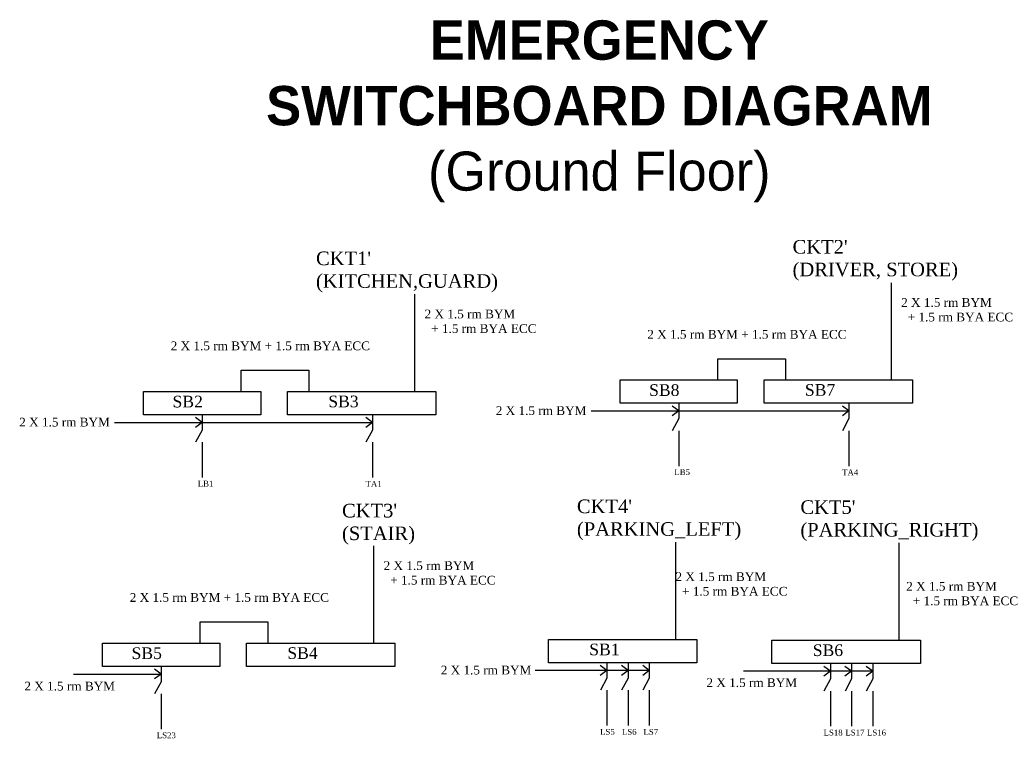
# Model space of a CAD drawing. Header units: inches. Extents: x 70 to 577, y 27 to 397.
import ezdxf

# ---------------------------------------------------------------- set-up
doc = ezdxf.new("R2010")
doc.units = ezdxf.units.IN
doc.header["$MEASUREMENT"] = 0
doc.styles.get("Standard").update_dxf_attribs({"font": 'arial.ttf'})

msp = doc.modelspace()

# ---------------------------------------------------------------- linework, layer by layer
for p, q in [((519.16, 211.72), (519.16, 261.72)), ((273.83, 205.79), (273.83, 255.79)), ((429.8, 211.72), (429.8, 222.59)), ((429.8, 222.59), (464.6, 222.59)), ((464.6, 222.59), (464.6, 211.72)), ((184.47, 205.79), (184.47, 216.65)), ((184.47, 216.65), (219.27, 216.65)), ((219.27, 216.65), (219.27, 205.79)), ((379.54, 211.72), (439.85, 211.72)), ((379.54, 199.64), (379.54, 211.72)), ((439.85, 211.72), (439.85, 199.64)), ((453.69, 211.72), (530.08, 211.72)), ((453.69, 199.64), (453.69, 211.72)), ((530.08, 211.72), (530.08, 199.64)), ((134.22, 205.79), (194.52, 205.79)), ((134.22, 193.71), (134.22, 205.79)), ((194.52, 205.79), (194.52, 193.71)), ((208.36, 205.79), (284.75, 205.79)), ((208.36, 193.71), (208.36, 205.79)), ((284.75, 205.79), (284.75, 193.71)), ((389.59, 199.64), (379.54, 199.64)), ((399.65, 199.64), (389.59, 199.64)), ((409.7, 199.64), (399.65, 199.64)), ((409.7, 195.7), (406.31, 198.2)), ((419.75, 199.64), (409.7, 199.64)), ((409.7, 199.64), (409.7, 191.75)), ((429.8, 199.64), (419.75, 199.64)), ((439.85, 199.64), (429.8, 199.64)), ((464.6, 199.64), (453.69, 199.64)), ((475.51, 199.64), (464.6, 199.64)), ((486.42, 199.64), (475.51, 199.64)), ((497.34, 199.64), (486.42, 199.64)), ((497.34, 195.7), (493.95, 198.2)), ((508.25, 199.64), (497.34, 199.64)), ((497.34, 199.64), (497.34, 191.75)), ((519.16, 199.64), (508.25, 199.64)), ((530.08, 199.64), (519.16, 199.64)), ((144.27, 193.71), (134.22, 193.71)), ((154.32, 193.71), (144.27, 193.71)), ((164.37, 193.71), (154.32, 193.71)), ((174.42, 193.71), (164.37, 193.71)), ((164.37, 193.71), (164.37, 185.82)), ((184.47, 193.71), (174.42, 193.71)), ((194.52, 193.71), (184.47, 193.71)), ((219.27, 193.71), (208.36, 193.71)), ((230.18, 193.71), (219.27, 193.71)), ((241.1, 193.71), (230.18, 193.71)), ((252.01, 193.71), (241.1, 193.71)), ((262.92, 193.71), (252.01, 193.71)), ((252.01, 193.71), (252.01, 185.82)), ((273.83, 193.71), (262.92, 193.71)), ((284.75, 193.71), (273.83, 193.71)), ((364.59, 195.7), (497.34, 195.7)), ((409.7, 195.7), (406.31, 193.2)), ((497.34, 195.7), (493.95, 193.2)), ((119.27, 189.77), (252.01, 189.77)), ((164.37, 189.77), (160.98, 192.27)), ((164.37, 189.77), (160.98, 187.27)), ((252.01, 189.77), (248.63, 192.27)), ((252.01, 189.77), (248.63, 187.27)), ((409.7, 191.75), (406.34, 185.54)), ((497.34, 191.75), (493.98, 185.54)), ((164.37, 185.82), (161.01, 179.61)), ((252.01, 185.82), (248.65, 179.61)), ((409.7, 185.54), (409.7, 167.38)), ((497.34, 185.54), (497.34, 167.38)), ((164.37, 179.61), (164.37, 161.44)), ((252.01, 179.61), (252.01, 161.44)), ((408.16, 78.15), (408.16, 128.15)), ((523.2, 77.76), (523.2, 127.76)), ((252.74, 76.29), (252.74, 126.29)), ((163.38, 76.29), (163.38, 87.16)), ((163.38, 87.16), (198.18, 87.16)), ((198.18, 87.16), (198.18, 76.29)), ((113.12, 76.29), (173.43, 76.29)), ((113.12, 64.21), (113.12, 76.29)), ((173.43, 76.29), (173.43, 64.21)), ((187.26, 76.29), (263.65, 76.29)), ((187.26, 64.21), (187.26, 76.29)), ((263.65, 76.29), (263.65, 64.21)), ((342.68, 78.15), (419.07, 78.15)), ((342.68, 66.07), (342.68, 78.15)), ((419.07, 78.15), (419.07, 66.07)), ((457.72, 77.76), (534.11, 77.76)), ((457.72, 65.68), (457.72, 77.76)), ((534.11, 77.76), (534.11, 65.68)), ((353.6, 66.07), (342.68, 66.07)), ((364.51, 66.07), (353.6, 66.07)), ((375.42, 66.07), (364.51, 66.07)), ((372.72, 66.07), (372.72, 58.18)), ((386.33, 66.07), (375.42, 66.07)), ((383.63, 66.07), (383.63, 58.18)), ((397.25, 66.07), (386.33, 66.07)), ((394.55, 66.07), (394.55, 58.18)), ((408.16, 66.07), (397.25, 66.07)), ((419.07, 66.07), (408.16, 66.07)), ((123.17, 64.21), (113.12, 64.21)), ((133.22, 64.21), (123.17, 64.21)), ((143.27, 64.21), (133.22, 64.21)), ((143.27, 60.27), (139.89, 62.77)), ((153.33, 64.21), (143.27, 64.21)), ((143.27, 64.21), (143.27, 56.32)), ((163.38, 64.21), (153.33, 64.21)), ((173.43, 64.21), (163.38, 64.21)), ((198.18, 64.21), (187.26, 64.21)), ((209.09, 64.21), (198.18, 64.21)), ((220, 64.21), (209.09, 64.21)), ((230.92, 64.21), (220, 64.21)), ((241.83, 64.21), (230.92, 64.21)), ((252.74, 64.21), (241.83, 64.21)), ((263.65, 64.21), (252.74, 64.21)), ((394.55, 62.13), (335.81, 62.13)), ((372.72, 62.13), (369.34, 64.63)), ((372.72, 62.13), (369.34, 59.63)), ((383.63, 62.13), (380.25, 64.63)), ((383.63, 62.13), (380.25, 59.63)), ((394.55, 62.13), (391.16, 64.63)), ((394.55, 62.13), (391.16, 59.63)), ((509.59, 61.74), (442.98, 61.74)), ((468.64, 65.68), (457.72, 65.68)), ((479.55, 65.68), (468.64, 65.68)), ((490.46, 65.68), (479.55, 65.68)), ((487.76, 61.74), (484.38, 64.24)), ((487.76, 61.74), (484.38, 59.24)), ((487.76, 65.68), (487.76, 57.79)), ((501.37, 65.68), (490.46, 65.68)), ((498.67, 61.74), (495.29, 64.24)), ((498.67, 61.74), (495.29, 59.24)), ((498.67, 65.68), (498.67, 57.79)), ((512.29, 65.68), (501.37, 65.68)), ((509.59, 61.74), (506.2, 64.24)), ((509.59, 61.74), (506.2, 59.24)), ((509.59, 65.68), (509.59, 57.79)), ((523.2, 65.68), (512.29, 65.68)), ((534.11, 65.68), (523.2, 65.68)), ((98.17, 60.27), (143.27, 60.27)), ((143.27, 60.27), (139.89, 57.77)), ((143.27, 56.32), (139.92, 50.11)), ((372.72, 58.18), (369.36, 51.97)), ((383.63, 58.18), (380.28, 51.97)), ((394.55, 58.18), (391.19, 51.97)), ((487.76, 57.79), (484.4, 51.58)), ((498.67, 57.79), (495.32, 51.58)), ((509.59, 57.79), (506.23, 51.58)), ((372.72, 51.97), (372.72, 33.81)), ((383.63, 51.97), (383.63, 33.81)), ((394.55, 51.97), (394.55, 33.81)), ((487.76, 51.58), (487.76, 33.42)), ((498.67, 51.58), (498.67, 33.42)), ((509.59, 51.58), (509.59, 33.42)), ((143.27, 50.11), (143.27, 31.95))]:
    msp.add_line(p, q)

# ---------------------------------------------------------------- texts
at = {"linetype": 'Continuous', "lineweight": 13, "insert": (368.82, 396.72), "char_height": 25.12657, "width": 640.8678, "attachment_point": 2}
msp.add_mtext('{\\fAgency FB|b1|i0|c0|p34;\\H0.8059x;\\C43;\\c3649492;EMERGENCY\\fTimes New Roman|b1|i0|c0|p18;\\H1.241x;\\C5; \\P\\fAgency FB|b1|i0|c0|p34;\\H0.806x;\\C43;\\c3649492;SWITCHBOARD DIAGRAM\\fAgency FB|b0|i0|c0|p34;\\H2.978x;\\C256;\\P\\H0.3333x;(Ground Floor)}', dxfattribs=at)
at = {"attachment_point": 1}
for s, insert, char_height, width in [("{\\fTimes New Roman|b0|i0|c0|p18;CKT2'\\P(DRIVER, STORE)}", (468.32, 283.7), 7, 115.9854), ("{\\fTimes New Roman|b0|i0|c0|p18;CKT1'\\P(KITCHEN,GUARD)}", (222.99, 277.76), 7, 68.0765), ('{\\fTimes New Roman|b0|i0|c0|p18;2 X 1.5 rm BYM \\P  + 1.5 rm BYA ECC}', (524.21, 253.8), 4.5, 108.9306), ('{\\fTimes New Roman|b0|i0|c0|p18;2 X 1.5 rm BYM \\P  + 1.5 rm BYA ECC}', (278.88, 247.87), 4.5, 108.9306), ('{\\fTimes New Roman|b0|i0|c0|p18;2 X 1.5 rm BYM + 1.5 rm BYA ECC}', (393.53, 237.41), 4.5, 101.6655), ('{\\fTimes New Roman|b0|i0|c0|p18;2 X 1.5 rm BYM + 1.5 rm BYA ECC}', (148.2, 231.48), 4.5, 101.6655), ('{\\fTimes New Roman|b0|i0|c0|p18;SB8}', (394.47, 209.47), 6, 27.6244), ('{\\fTimes New Roman|b0|i0|c0|p18;SB7}', (474.66, 209.54), 6, 27.6244), ('{\\fTimes New Roman|b0|i0|c0|p18;SB2}', (149.14, 203.54), 6, 27.6244), ('{\\fTimes New Roman|b0|i0|c0|p18;SB3}', (229.33, 203.61), 6, 27.6244), ('{\\fTimes New Roman|b0|i0|c0|p18;2 X 1.5 rm BYM}', (315.54, 198.16), 4.5, 47.7681), ('{\\fTimes New Roman|b0|i0|c0|p18;2 X 1.5 rm BYM}', (70.21, 192.22), 4.5, 47.7681), ('{\\fTimes New Roman|b0|i0|c0|p18;LB5}', (407.45, 165.73), 3, 14.448), ('{\\fTimes New Roman|b0|i0|c0|p18;TA4}', (493.84, 165.64), 3, 14.448), ('{\\fTimes New Roman|b0|i0|c0|p18;LB1}', (162.12, 159.8), 3, 14.448), ('{\\fTimes New Roman|b0|i0|c0|p18;TA1}', (248.51, 159.71), 3, 14.448), ("{\\fTimes New Roman|b0|i0|c0|p18;CKT3'\\P(STAIR)}", (236.38, 147.92), 7, 68.0765), ("{\\fTimes New Roman|b0|i0|c0|p18;CKT4'\\P(PARKING_LEFT)}", (357.31, 150.13), 7, 68.0765), ("{\\fTimes New Roman|b0|i0|c0|p18;CKT5'\\P(PARKING_RIGHT)}", (472.35, 149.74), 7, 68.0765), ('{\\fTimes New Roman|b0|i0|c0|p18;2 X 1.5 rm BYM \\P  + 1.5 rm BYA ECC}', (257.79, 118.37), 4.5, 108.9306), ('{\\fTimes New Roman|b0|i0|c0|p18;2 X 1.5 rm BYM \\P  + 1.5 rm BYA ECC}', (408.04, 112.68), 4.5, 108.9306), ('{\\fTimes New Roman|b0|i0|c0|p18;2 X 1.5 rm BYM \\P  + 1.5 rm BYA ECC}', (526.81, 107.73), 4.5, 108.9306), ('{\\fTimes New Roman|b0|i0|c0|p18;2 X 1.5 rm BYM + 1.5 rm BYA ECC}', (127.11, 101.98), 4.5, 101.6655), ('{\\fTimes New Roman|b0|i0|c0|p18;SB1}', (363.66, 75.97), 6, 27.6244), ('{\\fTimes New Roman|b0|i0|c0|p18;SB5}', (128.05, 74.04), 6, 27.6244), ('{\\fTimes New Roman|b0|i0|c0|p18;SB4}', (208.24, 74.11), 6, 27.6244), ('{\\fTimes New Roman|b0|i0|c0|p18;SB6}', (478.7, 75.59), 6, 27.6244), ('{\\fTimes New Roman|b0|i0|c0|p18;2 X 1.5 rm BYM}', (287.2, 64.61), 4.5, 47.7681), ('{\\fTimes New Roman|b0|i0|c0|p18;2 X 1.5 rm BYM}', (72.87, 56.35), 4.5, 47.7681), ('{\\fTimes New Roman|b0|i0|c0|p18;2 X 1.5 rm BYM}', (423.97, 58.14), 4.5, 47.7681), ('{\\fTimes New Roman|b0|i0|c0|p18;LS5}', (369.23, 32.07), 3, 14.448), ('{\\fTimes New Roman|b0|i0|c0|p18;LS6}', (380.46, 32.07), 3, 14.448), ('{\\fTimes New Roman|b0|i0|c0|p18;LS7}', (391.58, 32.07), 3, 14.448), ('{\\fTimes New Roman|b0|i0|c0|p18;LS18}', (484.27, 31.68), 3, 14.448), ('{\\fTimes New Roman|b0|i0|c0|p18;LS17}', (495.5, 31.68), 3, 14.448), ('{\\fTimes New Roman|b0|i0|c0|p18;LS16}', (506.62, 31.68), 3, 14.448), ('{\\fTimes New Roman|b0|i0|c0|p18;LS23}', (141.03, 30.3), 3, 14.448)]:
    msp.add_mtext(s, dxfattribs=dict(at, insert=insert, char_height=char_height, width=width))

doc.saveas('drawing.dxf')
